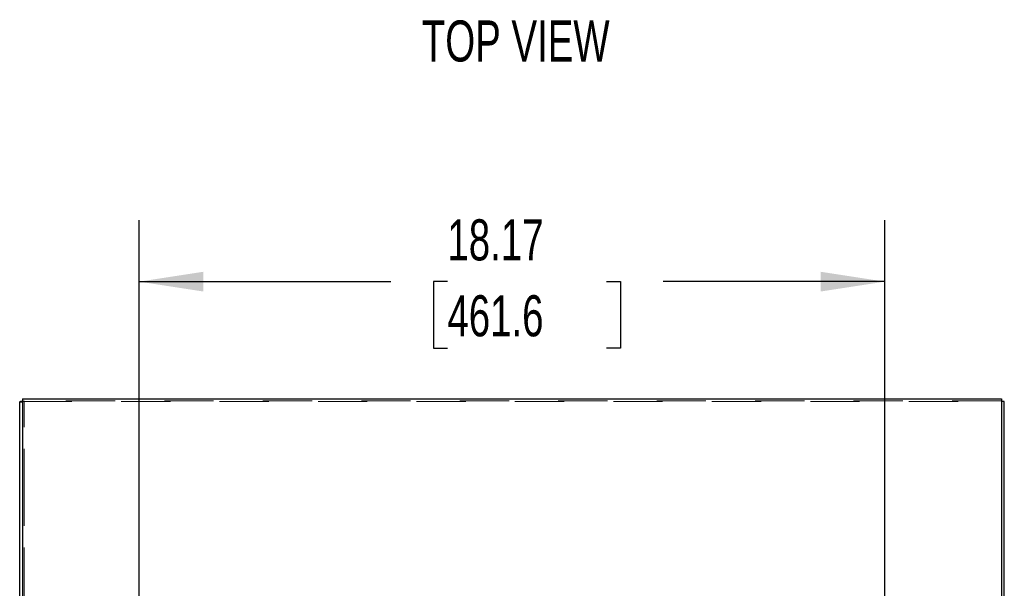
# Model space of a CAD drawing. Header units: inches. Extents: x 0.2 to 10.8, y 0.2 to 8.2.
# Tile 55 of 98: x 2.7 to 4.7, y 5.2 to 6.3. Entities that reach past the tile are written whole.
import ezdxf

# ---------------------------------------------------------------- set-up
doc = ezdxf.new("R2010")
doc.units = ezdxf.units.IN
doc.header["$MEASUREMENT"] = 0
doc.linetypes.add('HIDDEN', pattern=[0.075, 0.05, -0.025])
for name, color, linetype in [('DIMENSIONS', 140, 'Continuous'), ('SLD-0', 179, 'Continuous'), ('TEXT', 140, 'Continuous')]:
    doc.layers.add(name, color=color, linetype=linetype)
doc.styles.add('SLDTEXTSTYLE0', font='TXT', dxfattribs={"width": 0.7})
doc.dimstyles.new('SLDDIMSTYLE0', dxfattribs={"dimtxt": 0.084961, "dimasz": 0.13, "dimexe": 0, "dimexo": 0.0625, "dimgap": 0.02124, "dimtad": 0, "dimtih": 1, "dimtoh": 1, "dimlfac": 12, "dimrnd": 1e-09, "dimzin": 12, "dimdsep": 46, "dimtxsty": 'SLDTEXTSTYLE0', "dimsah": 1, "dimcen": 0.09, "dimadec": 0, "dimazin": 3, "dimtfac": 1, "dimtofl": 0, "dimtmove": 0, "dimatfit": 3, "dimfxl": 0, "dimfrac": 2, "dimtolj": 1, "dimtzin": 12, "dimarcsym": 0})

# ---------------------------------------------------------------- blocks, each defined once
blk = doc.blocks.new('_D')
at = {"layer": 'DIMENSIONS'}
for p, q in [((2.9304, 4.8851), (2.9304, 5.9403)), ((4.4449, 4.8851), (4.4449, 5.9403)), ((2.9304, 5.8153), (3.4413, 5.8153)), ((3.5565, 5.8153), (3.5279, 5.8153)), ((3.5279, 5.8153), (3.5279, 5.6803)), ((3.8796, 5.8153), (3.9081, 5.8153)), ((3.9081, 5.8153), (3.9081, 5.6803)), ((4.4449, 5.8153), (3.9947, 5.8153)), ((3.5279, 5.6803), (3.5565, 5.6803)), ((3.9081, 5.6803), (3.8796, 5.6803))]:
    blk.add_line(p, q, dxfattribs=at)
for points in [[(2.9304, 5.8153), (3.0604, 5.7953), (3.0604, 5.8353)], [(4.4449, 5.8153), (4.3149, 5.8353), (4.3149, 5.7953)]]:
    blk.add_solid(points, dxfattribs=at)
at = {"layer": 'DIMENSIONS', "char_height": 0.08333, "attachment_point": 1, "style": 'SLDTEXTSTYLE0'}
for s, insert in [('18.17', (3.5565, 5.9417)), ('461.6', (3.5565, 5.7877))]:
    blk.add_mtext(s, dxfattribs=dict(at, insert=insert))

msp = doc.modelspace()

# ---------------------------------------------------------------- linework, layer by layer
at = {"layer": 'SLD-0', "linetype": 'Continuous', "lineweight": 25}
for p, q in [((2.6936684, 5.570811), (2.6876684, 5.570811)), ((2.6876684, 5.1217922), (2.6876684, 5.570811)), ((2.6936684, 5.57221), (2.6893494, 5.57221)), ((2.6936684, 5.5776478), (2.6936684, 5.1265481)), ((2.6936684, 5.5776478), (4.6816684, 5.5776478)), ((4.6816684, 5.5776478), (4.6816684, 5.1283716)), ((4.6876684, 5.57221), (4.6816684, 5.57221)), ((4.6876684, 5.1217922), (4.6876684, 5.57221))]:
    msp.add_line(p, q, dxfattribs=at)
at = {"layer": 'SLD-0', "linetype": 'HIDDEN', "lineweight": 18}
for p, q in [((2.6942287, 5.57221), (2.6936684, 5.57221)), ((2.6936684, 5.57221), (4.6816684, 5.57221)), ((2.6966684, 5.5731633), (2.6966684, 5.57258)), ((4.6816684, 5.5731633), (2.6966684, 5.5731633)), ((2.6966684, 5.5731633), (2.6966684, 5.57258)), ((2.6966684, 3.1759627), (2.6966684, 5.57258)), ((2.6966684, 5.1198424), (2.6966684, 5.57258))]:
    msp.add_line(p, q, dxfattribs=at)
at = {"layer": 'SLD-0', "linetype": 'Continuous', "lineweight": 25}
for points, knots in [([(2.6876684, 5.570811), (2.6876684, 5.5710442), (2.6878142, 5.5712773), (2.6883837, 5.5717437), (2.6888072, 5.5719768), (2.6893494, 5.57221)], [0, 0, 0, 0, 0.5, 0.5, 1, 1, 1, 1]), ([(2.6893494, 5.57221), (2.6898052, 5.5722408), (2.690717, 5.5723025), (2.6922389, 5.5723813), (2.6932915, 5.5724294), (2.6936684, 5.5724466)], [0, 0, 0, 0, 0.390939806, 0.781879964, 1, 1, 1, 1])]:
    msp.add_open_spline(points, degree=3, knots=knots, dxfattribs=at)
at = {"layer": 'SLD-0', "linetype": 'HIDDEN', "lineweight": 18}
for points, knots in [([(2.6936684, 5.5724466), (2.6939601, 5.5724602), (2.6949118, 5.5725047), (2.6959491, 5.5725491), (2.6966684, 5.57258)], [0, 0, 0, 0, 0.3065489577, 1, 1, 1, 1]), ([(2.6966684, 5.57258), (2.6961936, 5.5725183), (2.6957191, 5.5724566), (2.6948745, 5.5723333), (2.6945051, 5.5722716), (2.6942287, 5.57221)], [0, 0, 0, 0, 0.5, 0.5, 1, 1, 1, 1])]:
    msp.add_open_spline(points, degree=3, knots=knots, dxfattribs=at)
msp.add_open_spline([(2.6942287, 5.57221), (2.6938673, 5.5717437), (2.6936684, 5.5712773), (2.6936684, 5.570811)], degree=3, dxfattribs=at)

# ---------------------------------------------------------------- texts
at = {"layer": 'TEXT', "insert": (3.6952299, 6.3453075), "char_height": 0.08333333, "attachment_point": 2, "style": 'SLDTEXTSTYLE0'}
msp.add_mtext('TOP VIEW', dxfattribs=at)

# ---------------------------------------------------------------- dimensions: what is measured, and where the dimension line sits
at = {"layer": 'DIMENSIONS'}
dim = msp.add_linear_dim(base=(4.4449119, 5.8153051), p1=(2.9303842, 4.8350795), p2=(4.4449119, 4.8350795), dimstyle='SLDDIMSTYLE0', dxfattribs=at)
dim.commit()
dim.dimension.update_dxf_attribs({"geometry": '_D', "text_midpoint": (3.7180427, 5.8153051), "dimtype": 160})

doc.saveas('drawing.dxf')
